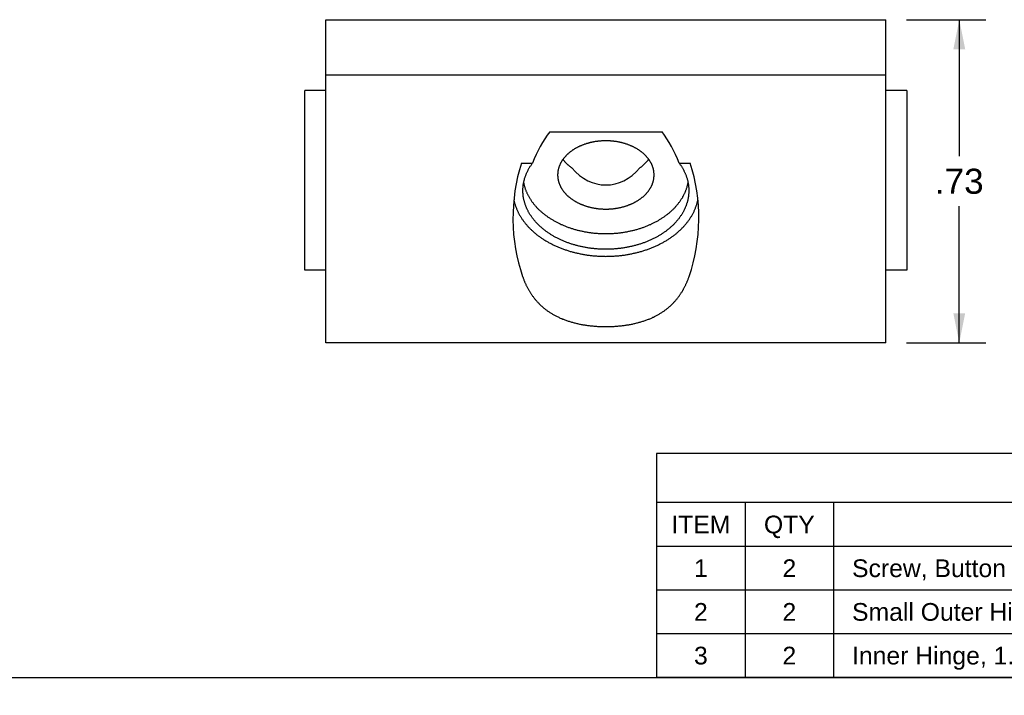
# Model space of a CAD drawing. Header units: inches. Extents: x 0 to 7.33, y -0.04 to 5.67.
# Tile 9 of 12: x 3.16 to 5.39, y -0.04 to 1.49. Entities that reach past the tile are written whole.
import ezdxf

# ---------------------------------------------------------------- set-up
doc = ezdxf.new("R2010")
doc.units = ezdxf.units.IN
doc.header["$LTSCALE"] = 0.403333
doc.header["$MEASUREMENT"] = 0
doc.layers.get('0').update_dxf_attribs({"linetype": 'CONTINUOUS'})
doc.styles.get("Standard").update_dxf_attribs({"font": 'arial.ttf'})
doc.dimstyles.new('DIMSTYLE_1', dxfattribs={"dimtxt": 0.056667, "dimasz": 0.066667, "dimexe": 0.09, "dimexo": 0.07, "dimgap": 0.0425, "dimtad": 0, "dimtih": 1, "dimtoh": 1, "dimzin": 4, "dimdsep": 46, "dimtxsty": 'Standard', "dimblk": '_FILLED', "dimblk1": '_FILLED', "dimblk2": '_FILLED', "dimcen": 0.09, "dimadec": 3, "dimazin": 1, "dimtfac": 1, "dimtdec": 3, "dimtofl": 0, "dimtmove": 0, "dimatfit": 3, "dimldrblk": '_FILLED', "dimfxl": 0, "dimtolj": 1, "dimtzin": 4, "dimarcsym": 0})

# ---------------------------------------------------------------- blocks, each defined once
blk = doc.blocks.new('_FILLED')
at = {"color": 0, "linetype": 'ByBlock'}
blk.add_solid([(0, 0), (-1, 0.2), (-1, -0.2)], dxfattribs=at)
blk = doc.blocks.new('*D5')
at = {"color": 2, "linetype": 'Continuous'}
for p, q in [((5.165, 1.4861), (5.344, 1.4861)), ((5.284, 1.4861), (5.284, 1.1777)), ((5.284, 0.7561), (5.284, 1.0644)), ((5.165, 0.7561), (5.344, 0.7561))]:
    blk.add_line(p, q, dxfattribs=at)
at = {"color": 2, "linetype": 'Continuous', "xscale": 0.0666666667, "yscale": 0.0666666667, "zscale": 0.0666666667}
for p, rotation in [((5.284, 1.4861), 90), ((5.284, 0.7561), 270)]:
    blk.add_blockref('_FILLED', p, dxfattribs=dict(at, rotation=rotation))
at = {"color": 2, "linetype": 'Continuous', "insert": (5.284, 1.1494), "char_height": 0.05667, "width": 0.109963, "attachment_point": 2, "line_spacing_factor": 0.9}
blk.add_mtext('.73', dxfattribs=at)

msp = doc.modelspace()

# ---------------------------------------------------------------- linework, layer by layer
at = {"color": 7, "linetype": 'Continuous'}
for p, q in [((3.8523, 0.7561), (3.8523, 1.4861)), ((3.8523, 1.4861), (5.1183, 1.4861)), ((5.1183, 0.7561), (5.1183, 1.4861)), ((5.1183, 1.3611), (3.8523, 1.3611)), ((3.8053, 0.9199), (3.8053, 1.3263)), ((3.8523, 1.3263), (3.8053, 1.3263)), ((5.1653, 1.3263), (5.1183, 1.3263)), ((5.1653, 1.3263), (5.1653, 0.9199)), ((4.3584, 1.2329), (4.6122, 1.2329)), ((4.2946, 1.1622), (4.3198, 1.1622)), ((4.6509, 1.1622), (4.676, 1.1622)), ((3.8523, 0.9199), (3.8053, 0.9199)), ((5.1653, 0.9199), (5.1183, 0.9199)), ((5.1183, 0.7561), (3.8523, 0.7561)), ((0, 0), (7.3333, 0))]:
    msp.add_line(p, q, dxfattribs=at)
at = {"color": 2, "linetype": 'Continuous'}
for p, q in [((7.3333, 0.5056), (4.6, 0.5056)), ((4.6, 0.5056), (4.6, 0)), ((7.3333, 0.395), (4.6, 0.395)), ((4.8, 0.395), (4.8, 0)), ((5, 0.395), (5, 0)), ((7.3333, 0.296), (4.6, 0.296)), ((7.3333, 0.1973), (4.6, 0.1973)), ((7.3333, 0.0987), (4.6, 0.0987)), ((7.3333, 0), (4.6, 0))]:
    msp.add_line(p, q, dxfattribs=at)
at = {"color": 7, "linetype": 'Continuous'}
for points in [[(4.5943, 1.1353), (4.5943, 1.1362), (4.5943, 1.1371), (4.5942, 1.138), (4.5942, 1.1389), (4.5941, 1.1398), (4.594, 1.1407), (4.5939, 1.1416), (4.5938, 1.1425), (4.5937, 1.1434), (4.5936, 1.1443), (4.5934, 1.1452), (4.5932, 1.1461), (4.593, 1.147), (4.5928, 1.1479), (4.5926, 1.1488), (4.5924, 1.1497), (4.5922, 1.1506), (4.5919, 1.1514), (4.5916, 1.1523), (4.5913, 1.1532), (4.591, 1.1541), (4.5907, 1.1549), (4.5904, 1.1558), (4.59, 1.1567), (4.5897, 1.1576), (4.5893, 1.1584), (4.5889, 1.1593), (4.5885, 1.1601), (4.5881, 1.161), (4.5876, 1.1618), (4.5872, 1.1627), (4.5867, 1.1635), (4.5863, 1.1644), (4.5858, 1.1652), (4.5853, 1.166), (4.5847, 1.1669), (4.5842, 1.1677), (4.5837, 1.1685), (4.5831, 1.1693), (4.5825, 1.1701), (4.582, 1.1709), (4.5814, 1.1717), (4.5808, 1.1725), (4.5801, 1.1733), (4.5795, 1.1741), (4.5788, 1.1749), (4.5782, 1.1756), (4.5775, 1.1764), (4.5768, 1.1772), (4.5761, 1.1779), (4.5754, 1.1787), (4.5747, 1.1794), (4.5739, 1.1802), (4.5732, 1.1809), (4.5724, 1.1816), (4.5717, 1.1823), (4.5709, 1.183), (4.5701, 1.1837), (4.5693, 1.1844), (4.5684, 1.1851), (4.5676, 1.1858), (4.5668, 1.1865), (4.5659, 1.1872), (4.565, 1.1878), (4.5642, 1.1885), (4.5633, 1.1891), (4.5624, 1.1898), (4.5615, 1.1904), (4.5606, 1.1911), (4.5596, 1.1917), (4.5587, 1.1923), (4.5577, 1.1929), (4.5568, 1.1935), (4.5558, 1.1941), (4.5548, 1.1947), (4.5538, 1.1952), (4.5528, 1.1958), (4.5518, 1.1963), (4.5508, 1.1969), (4.5498, 1.1974), (4.5488, 1.198), (4.5477, 1.1985), (4.5467, 1.199), (4.5456, 1.1995), (4.5445, 1.2), (4.5435, 1.2005), (4.5424, 1.201), (4.5413, 1.2014), (4.5402, 1.2019), (4.5391, 1.2023), (4.538, 1.2028), (4.5368, 1.2032), (4.5357, 1.2036), (4.5346, 1.204), (4.5334, 1.2045), (4.5323, 1.2048), (4.5311, 1.2052), (4.53, 1.2056), (4.5288, 1.206), (4.5276, 1.2063), (4.5264, 1.2067), (4.5252, 1.207), (4.5241, 1.2073), (4.5229, 1.2076), (4.5217, 1.208), (4.5204, 1.2083), (4.5192, 1.2085), (4.518, 1.2088), (4.5168, 1.2091), (4.5156, 1.2093), (4.5143, 1.2096), (4.5131, 1.2098), (4.5119, 1.21), (4.5106, 1.2103), (4.5094, 1.2105), (4.5081, 1.2107), (4.5069, 1.2108), (4.5056, 1.211), (4.5044, 1.2112), (4.5031, 1.2113), (4.5019, 1.2115), (4.5006, 1.2116), (4.4993, 1.2117), (4.4981, 1.2118), (4.4968, 1.2119), (4.4955, 1.212), (4.4942, 1.2121), (4.493, 1.2122), (4.4917, 1.2122), (4.4904, 1.2123), (4.4891, 1.2123), (4.4879, 1.2123), (4.4866, 1.2124), (4.4853, 1.2124), (4.484, 1.2124), (4.4828, 1.2123), (4.4815, 1.2123), (4.4802, 1.2123), (4.4789, 1.2122), (4.4776, 1.2122), (4.4764, 1.2121), (4.4751, 1.212), (4.4738, 1.2119), (4.4726, 1.2118), (4.4713, 1.2117), (4.47, 1.2116), (4.4688, 1.2115), (4.4675, 1.2113), (4.4662, 1.2112), (4.465, 1.211), (4.4637, 1.2108), (4.4625, 1.2107), (4.4612, 1.2105), (4.46, 1.2103), (4.4587, 1.21), (4.4575, 1.2098), (4.4563, 1.2096), (4.455, 1.2093), (4.4538, 1.2091), (4.4526, 1.2088), (4.4514, 1.2085), (4.4502, 1.2083), (4.449, 1.208), (4.4478, 1.2076), (4.4466, 1.2073), (4.4454, 1.207), (4.4442, 1.2067), (4.443, 1.2063), (4.4418, 1.206), (4.4407, 1.2056), (4.4395, 1.2052), (4.4383, 1.2048), (4.4372, 1.2045), (4.4361, 1.204), (4.4349, 1.2036), (4.4338, 1.2032), (4.4327, 1.2028), (4.4315, 1.2023), (4.4304, 1.2019), (4.4293, 1.2014), (4.4282, 1.201), (4.4272, 1.2005), (4.4261, 1.2), (4.425, 1.1995), (4.424, 1.199), (4.4229, 1.1985), (4.4219, 1.198), (4.4208, 1.1974), (4.4198, 1.1969), (4.4188, 1.1963), (4.4178, 1.1958), (4.4168, 1.1952), (4.4158, 1.1947), (4.4148, 1.1941), (4.4138, 1.1935), (4.4129, 1.1929), (4.4119, 1.1923), (4.411, 1.1917), (4.4101, 1.1911)], [(4.4101, 1.1911), (4.4091, 1.1904), (4.4082, 1.1898), (4.4073, 1.1891), (4.4064, 1.1885), (4.4056, 1.1878), (4.4047, 1.1872), (4.4039, 1.1865), (4.403, 1.1858), (4.4022, 1.1851), (4.4014, 1.1844), (4.4005, 1.1837), (4.3997, 1.183), (4.399, 1.1823), (4.3982, 1.1816), (4.3974, 1.1809), (4.3967, 1.1802), (4.3959, 1.1794), (4.3952, 1.1787), (4.3945, 1.1779), (4.3938, 1.1772), (4.3931, 1.1764), (4.3924, 1.1756), (4.3918, 1.1749), (4.3911, 1.1741), (4.3905, 1.1733), (4.3899, 1.1725), (4.3893, 1.1717), (4.3887, 1.1709), (4.3881, 1.1701), (4.3875, 1.1693), (4.3869, 1.1685), (4.3864, 1.1677), (4.3859, 1.1669), (4.3854, 1.166), (4.3849, 1.1652), (4.3844, 1.1644), (4.3839, 1.1635), (4.3834, 1.1627), (4.383, 1.1618), (4.3825, 1.161), (4.3821, 1.1601), (4.3817, 1.1593), (4.3813, 1.1584), (4.381, 1.1576), (4.3806, 1.1567), (4.3802, 1.1558), (4.3799, 1.1549), (4.3796, 1.1541), (4.3793, 1.1532), (4.379, 1.1523), (4.3787, 1.1514), (4.3785, 1.1505), (4.3782, 1.1497), (4.378, 1.1488), (4.3778, 1.1479), (4.3776, 1.147), (4.3774, 1.1461), (4.3772, 1.1452), (4.3771, 1.1443), (4.3769, 1.1434), (4.3768, 1.1425), (4.3767, 1.1416), (4.3766, 1.1407), (4.3765, 1.1398), (4.3764, 1.1389), (4.3764, 1.138), (4.3763, 1.1371), (4.3763, 1.1362), (4.3763, 1.1353)], [(4.2978, 1.0999), (4.2978, 1.1013), (4.2978, 1.1027), (4.2979, 1.104), (4.298, 1.1054), (4.2981, 1.1068), (4.2982, 1.1082), (4.2983, 1.1096), (4.2985, 1.1109), (4.2986, 1.1123), (4.2988, 1.1137), (4.299, 1.115), (4.2993, 1.1164), (4.2995, 1.1178), (4.2998, 1.1191), (4.3001, 1.1205), (4.3004, 1.1219), (4.3007, 1.1232), (4.3011, 1.1246), (4.3015, 1.1259), (4.3018, 1.1273), (4.3023, 1.1286), (4.3027, 1.13), (4.3031, 1.1313), (4.3036, 1.1327), (4.3041, 1.134), (4.3046, 1.1353), (4.3051, 1.1367), (4.3057, 1.138), (4.3063, 1.1393), (4.3069, 1.1406), (4.3075, 1.1419), (4.3081, 1.1432), (4.3087, 1.1445), (4.3094, 1.1458), (4.3101, 1.1471), (4.3108, 1.1484), (4.3115, 1.1497), (4.3123, 1.151), (4.313, 1.1522), (4.3138, 1.1535), (4.3146, 1.1548), (4.3154, 1.156), (4.3162, 1.1573), (4.3171, 1.1585), (4.318, 1.1597), (4.3188, 1.161), (4.3198, 1.1622)], [(4.3885, 1.1706), (4.3885, 1.1706), (4.3891, 1.1698), (4.3897, 1.169), (4.3903, 1.1682), (4.3909, 1.1674), (4.3916, 1.1667), (4.3922, 1.1659), (4.3929, 1.1651), (4.3936, 1.1644), (4.3943, 1.1636), (4.395, 1.1629), (4.3957, 1.1621), (4.3964, 1.1614), (4.3971, 1.1607), (4.3979, 1.16), (4.3987, 1.1592), (4.3994, 1.1585), (4.4002, 1.1578), (4.401, 1.1571), (4.4018, 1.1564), (4.4027, 1.1558), (4.4035, 1.1551), (4.4043, 1.1544), (4.4052, 1.1537), (4.4061, 1.1531), (4.4069, 1.1524), (4.4078, 1.1518), (4.4087, 1.1512)], [(4.5619, 1.1512), (4.5628, 1.1518), (4.5637, 1.1525), (4.5646, 1.1531), (4.5655, 1.1538), (4.5664, 1.1545), (4.5672, 1.1552), (4.5681, 1.1558), (4.5689, 1.1565), (4.5697, 1.1572), (4.5705, 1.158), (4.5713, 1.1587), (4.5721, 1.1594), (4.5729, 1.1601), (4.5737, 1.1609), (4.5744, 1.1616), (4.5751, 1.1624), (4.5759, 1.1631), (4.5766, 1.1639), (4.5773, 1.1646), (4.578, 1.1654), (4.5786, 1.1662), (4.5793, 1.167), (4.5799, 1.1678), (4.5806, 1.1686), (4.5812, 1.1694), (4.5818, 1.1702), (4.5822, 1.1706)], [(4.6509, 1.1622), (4.6518, 1.161), (4.6527, 1.1597), (4.6535, 1.1585), (4.6544, 1.1573), (4.6552, 1.156), (4.656, 1.1548), (4.6568, 1.1535), (4.6576, 1.1522), (4.6584, 1.151), (4.6591, 1.1497), (4.6598, 1.1484), (4.6605, 1.1471), (4.6612, 1.1458), (4.6619, 1.1445), (4.6625, 1.1432), (4.6632, 1.1419), (4.6638, 1.1406), (4.6644, 1.1393), (4.6649, 1.138), (4.6655, 1.1367), (4.666, 1.1353), (4.6665, 1.134), (4.667, 1.1327), (4.6675, 1.1313), (4.6679, 1.13), (4.6684, 1.1286), (4.6688, 1.1273), (4.6692, 1.1259), (4.6695, 1.1246), (4.6699, 1.1232), (4.6702, 1.1219), (4.6705, 1.1205), (4.6708, 1.1191), (4.6711, 1.1178), (4.6714, 1.1164), (4.6716, 1.115), (4.6718, 1.1137), (4.672, 1.1123), (4.6722, 1.1109), (4.6723, 1.1096), (4.6724, 1.1082), (4.6726, 1.1068), (4.6726, 1.1054), (4.6727, 1.104), (4.6728, 1.1027), (4.6728, 1.1013), (4.6728, 1.0999)], [(4.3763, 1.1353), (4.3763, 1.1344), (4.3763, 1.1335), (4.3764, 1.1326), (4.3764, 1.1317), (4.3765, 1.1308), (4.3766, 1.1299), (4.3767, 1.129), (4.3768, 1.1281), (4.3769, 1.1272), (4.3771, 1.1263), (4.3772, 1.1254), (4.3774, 1.1245), (4.3776, 1.1236), (4.3778, 1.1227), (4.378, 1.1218), (4.3782, 1.1209), (4.3785, 1.12), (4.3787, 1.1191), (4.379, 1.1183), (4.3793, 1.1174), (4.3796, 1.1165), (4.3799, 1.1156), (4.3802, 1.1148), (4.3806, 1.1139), (4.381, 1.113), (4.3813, 1.1122), (4.3817, 1.1113), (4.3821, 1.1104), (4.3825, 1.1096), (4.383, 1.1087), (4.3834, 1.1079), (4.3839, 1.1071), (4.3844, 1.1062), (4.3849, 1.1054), (4.3854, 1.1045), (4.3859, 1.1037), (4.3864, 1.1029), (4.3869, 1.1021), (4.3875, 1.1013), (4.3881, 1.1005), (4.3887, 1.0997), (4.3893, 1.0989), (4.3899, 1.0981), (4.3905, 1.0973), (4.3911, 1.0965), (4.3918, 1.0957), (4.3924, 1.0949), (4.3931, 1.0942), (4.3938, 1.0934), (4.3945, 1.0927), (4.3952, 1.0919), (4.3959, 1.0912), (4.3967, 1.0904), (4.3974, 1.0897), (4.3982, 1.089), (4.399, 1.0883), (4.3997, 1.0875), (4.4005, 1.0868), (4.4014, 1.0861), (4.4022, 1.0854), (4.403, 1.0848), (4.4039, 1.0841), (4.4047, 1.0834), (4.4056, 1.0827), (4.4064, 1.0821), (4.4073, 1.0814), (4.4082, 1.0808), (4.4091, 1.0802), (4.4101, 1.0795), (4.411, 1.0789), (4.4119, 1.0783), (4.4129, 1.0777), (4.4138, 1.0771), (4.4148, 1.0765), (4.4158, 1.0759), (4.4168, 1.0754), (4.4178, 1.0748), (4.4188, 1.0742), (4.4198, 1.0737), (4.4208, 1.0732), (4.4219, 1.0726), (4.4229, 1.0721), (4.424, 1.0716), (4.425, 1.0711), (4.4261, 1.0706), (4.4272, 1.0701), (4.4282, 1.0696), (4.4293, 1.0692), (4.4304, 1.0687), (4.4315, 1.0682), (4.4327, 1.0678), (4.4338, 1.0674), (4.4349, 1.0669), (4.4361, 1.0665), (4.4372, 1.0661), (4.4383, 1.0657), (4.4395, 1.0654), (4.4407, 1.065), (4.4418, 1.0646), (4.443, 1.0643), (4.4442, 1.0639), (4.4454, 1.0636), (4.4466, 1.0633), (4.4478, 1.0629), (4.449, 1.0626), (4.4502, 1.0623), (4.4514, 1.062), (4.4526, 1.0618), (4.4538, 1.0615), (4.455, 1.0612), (4.4563, 1.061), (4.4575, 1.0608), (4.4587, 1.0605), (4.46, 1.0603), (4.4612, 1.0601), (4.4625, 1.0599), (4.4637, 1.0597), (4.465, 1.0596), (4.4662, 1.0594), (4.4675, 1.0593), (4.4688, 1.0591), (4.47, 1.059), (4.4713, 1.0589), (4.4726, 1.0587), (4.4738, 1.0586), (4.4751, 1.0586), (4.4764, 1.0585), (4.4776, 1.0584), (4.4789, 1.0583), (4.4802, 1.0583), (4.4815, 1.0583), (4.4828, 1.0582), (4.484, 1.0582), (4.4853, 1.0582), (4.4866, 1.0582), (4.4879, 1.0582), (4.4891, 1.0583), (4.4904, 1.0583), (4.4917, 1.0583), (4.493, 1.0584), (4.4942, 1.0585), (4.4955, 1.0586), (4.4968, 1.0586), (4.4981, 1.0587), (4.4993, 1.0589), (4.5006, 1.059), (4.5019, 1.0591), (4.5031, 1.0593), (4.5044, 1.0594), (4.5056, 1.0596), (4.5069, 1.0597), (4.5081, 1.0599), (4.5094, 1.0601), (4.5106, 1.0603), (4.5119, 1.0605), (4.5131, 1.0608), (4.5143, 1.061), (4.5156, 1.0612), (4.5168, 1.0615), (4.518, 1.0618), (4.5192, 1.062), (4.5204, 1.0623), (4.5217, 1.0626), (4.5229, 1.0629), (4.5241, 1.0633), (4.5252, 1.0636), (4.5264, 1.0639), (4.5276, 1.0643), (4.5288, 1.0646), (4.53, 1.065), (4.5311, 1.0654), (4.5323, 1.0657), (4.5334, 1.0661), (4.5346, 1.0665), (4.5357, 1.0669), (4.5368, 1.0674), (4.538, 1.0678), (4.5391, 1.0682), (4.5402, 1.0687), (4.5413, 1.0692), (4.5424, 1.0696), (4.5435, 1.0701), (4.5445, 1.0706), (4.5456, 1.0711), (4.5467, 1.0716), (4.5477, 1.0721), (4.5488, 1.0726), (4.5498, 1.0732), (4.5508, 1.0737), (4.5518, 1.0742), (4.5528, 1.0748), (4.5538, 1.0754), (4.5548, 1.0759), (4.5558, 1.0765), (4.5568, 1.0771), (4.5577, 1.0777), (4.5587, 1.0783), (4.5596, 1.0789), (4.5606, 1.0795)], [(4.5606, 1.0795), (4.5615, 1.0802), (4.5624, 1.0808), (4.5633, 1.0814), (4.5642, 1.0821), (4.565, 1.0827), (4.5659, 1.0834), (4.5668, 1.0841), (4.5676, 1.0848), (4.5684, 1.0854), (4.5693, 1.0861), (4.5701, 1.0868), (4.5709, 1.0875), (4.5717, 1.0883), (4.5724, 1.089), (4.5732, 1.0897), (4.5739, 1.0904), (4.5747, 1.0912), (4.5754, 1.0919), (4.5761, 1.0927), (4.5768, 1.0934), (4.5775, 1.0942), (4.5782, 1.0949), (4.5788, 1.0957), (4.5795, 1.0965), (4.5801, 1.0973), (4.5808, 1.0981), (4.5814, 1.0989), (4.582, 1.0997), (4.5825, 1.1005), (4.5831, 1.1013), (4.5837, 1.1021), (4.5842, 1.1029), (4.5847, 1.1037), (4.5853, 1.1045), (4.5858, 1.1054), (4.5863, 1.1062), (4.5867, 1.1071), (4.5872, 1.1079), (4.5876, 1.1087), (4.5881, 1.1096), (4.5885, 1.1104), (4.5889, 1.1113), (4.5893, 1.1122), (4.5897, 1.113), (4.59, 1.1139), (4.5904, 1.1148), (4.5907, 1.1156), (4.591, 1.1165), (4.5913, 1.1174), (4.5916, 1.1183), (4.5919, 1.1192), (4.5922, 1.12), (4.5924, 1.1209), (4.5926, 1.1218), (4.5928, 1.1227), (4.593, 1.1236), (4.5932, 1.1245), (4.5934, 1.1254), (4.5936, 1.1263), (4.5937, 1.1272), (4.5938, 1.1281), (4.5939, 1.129), (4.594, 1.1299), (4.5941, 1.1308), (4.5942, 1.1317), (4.5942, 1.1326), (4.5943, 1.1335), (4.5943, 1.1344), (4.5943, 1.1353)], [(4.2995, 1.1176), (4.2996, 1.117), (4.2999, 1.1157), (4.3002, 1.1143), (4.3005, 1.113), (4.3008, 1.1116), (4.3012, 1.1102), (4.3016, 1.1089), (4.302, 1.1075), (4.3024, 1.1062), (4.3028, 1.1049), (4.3033, 1.1035), (4.3037, 1.1022), (4.3042, 1.1009), (4.3048, 1.0995), (4.3053, 1.0982), (4.3058, 1.0969), (4.3064, 1.0956), (4.307, 1.0943), (4.3076, 1.093), (4.3083, 1.0917), (4.3089, 1.0904), (4.3096, 1.0891), (4.3103, 1.0878), (4.311, 1.0865), (4.3117, 1.0852), (4.3124, 1.0839), (4.3132, 1.0827), (4.314, 1.0814), (4.3148, 1.0802), (4.3156, 1.0789), (4.3164, 1.0777), (4.3173, 1.0764), (4.3182, 1.0752), (4.3191, 1.074), (4.32, 1.0728), (4.3209, 1.0716), (4.3218, 1.0703), (4.3228, 1.0692), (4.3238, 1.068), (4.3248, 1.0668), (4.3258, 1.0656), (4.3268, 1.0644), (4.3279, 1.0633), (4.3289, 1.0621), (4.33, 1.061), (4.3311, 1.0598), (4.3322, 1.0587), (4.3334, 1.0576), (4.3345, 1.0565), (4.3357, 1.0554), (4.3369, 1.0543), (4.3381, 1.0532), (4.3393, 1.0521), (4.3405, 1.0511), (4.3418, 1.05), (4.343, 1.049), (4.3443, 1.0479), (4.3456, 1.0469), (4.3469, 1.0459), (4.3482, 1.0449), (4.3495, 1.0439), (4.3509, 1.0429), (4.3523, 1.0419), (4.3536, 1.0409), (4.355, 1.0399), (4.3564, 1.039), (4.3578, 1.0381), (4.3593, 1.0371), (4.3607, 1.0362), (4.3622, 1.0353), (4.3637, 1.0344), (4.3652, 1.0335), (4.3667, 1.0326), (4.3682, 1.0318), (4.3697, 1.0309), (4.3712, 1.0301), (4.3728, 1.0292), (4.3743, 1.0284), (4.3759, 1.0276), (4.3775, 1.0268), (4.3791, 1.026), (4.3807, 1.0253), (4.3823, 1.0245), (4.384, 1.0237), (4.3856, 1.023), (4.3873, 1.0223), (4.3889, 1.0216), (4.3906, 1.0209), (4.3923, 1.0202), (4.394, 1.0195), (4.3957, 1.0188), (4.3974, 1.0182), (4.3991, 1.0175), (4.4009, 1.0169), (4.4026, 1.0163), (4.4044, 1.0157), (4.4061, 1.0151), (4.4079, 1.0145), (4.4097, 1.014), (4.4115, 1.0134), (4.4132, 1.0129), (4.415, 1.0124), (4.4169, 1.0119), (4.4187, 1.0114), (4.4205, 1.0109), (4.4223, 1.0104), (4.4242, 1.01), (4.426, 1.0095), (4.4279, 1.0091), (4.4297, 1.0087), (4.4316, 1.0083), (4.4334, 1.0079), (4.4353, 1.0075), (4.4372, 1.0071), (4.4391, 1.0068), (4.441, 1.0065), (4.4429, 1.0062), (4.4448, 1.0058), (4.4467, 1.0056), (4.4486, 1.0053), (4.4505, 1.005), (4.4524, 1.0048), (4.4543, 1.0045), (4.4562, 1.0043), (4.4582, 1.0041), (4.4601, 1.0039), (4.462, 1.0037), (4.4639, 1.0036), (4.4659, 1.0034), (4.4678, 1.0033), (4.4698, 1.0032), (4.4717, 1.0031), (4.4736, 1.003), (4.4756, 1.0029), (4.4775, 1.0028), (4.4795, 1.0028), (4.4814, 1.0027), (4.4834, 1.0027), (4.4853, 1.0027), (4.4873, 1.0027), (4.4892, 1.0027), (4.4911, 1.0028), (4.4931, 1.0028), (4.495, 1.0029), (4.497, 1.003), (4.4989, 1.0031), (4.5009, 1.0032), (4.5028, 1.0033), (4.5047, 1.0034), (4.5067, 1.0036), (4.5086, 1.0037), (4.5105, 1.0039), (4.5125, 1.0041), (4.5144, 1.0043), (4.5163, 1.0045), (4.5182, 1.0048), (4.5201, 1.005), (4.5221, 1.0053), (4.524, 1.0056), (4.5259, 1.0058), (4.5278, 1.0062), (4.5297, 1.0065), (4.5315, 1.0068), (4.5334, 1.0071), (4.5353, 1.0075), (4.5372, 1.0079), (4.539, 1.0083), (4.5409, 1.0087), (4.5428, 1.0091), (4.5446, 1.0095), (4.5465, 1.01), (4.5483, 1.0104), (4.5501, 1.0109), (4.5519, 1.0114), (4.5538, 1.0119), (4.5556, 1.0124), (4.5574, 1.0129), (4.5592, 1.0134), (4.561, 1.014), (4.5627, 1.0145), (4.5645, 1.0151), (4.5663, 1.0157), (4.568, 1.0163), (4.5698, 1.0169), (4.5715, 1.0175), (4.5732, 1.0182), (4.5749, 1.0188), (4.5766, 1.0195), (4.5783, 1.0202), (4.58, 1.0209), (4.5817, 1.0216), (4.5833, 1.0223), (4.585, 1.023), (4.5866, 1.0237), (4.5883, 1.0245), (4.5899, 1.0253), (4.5915, 1.026), (4.5931, 1.0268), (4.5947, 1.0276)], [(4.5947, 1.0276), (4.5963, 1.0284), (4.5978, 1.0292), (4.5994, 1.0301), (4.6009, 1.0309), (4.6024, 1.0318), (4.604, 1.0326), (4.6055, 1.0335), (4.6069, 1.0344), (4.6084, 1.0353), (4.6099, 1.0362), (4.6113, 1.0371), (4.6128, 1.0381), (4.6142, 1.039), (4.6156, 1.0399), (4.617, 1.0409), (4.6184, 1.0419), (4.6197, 1.0429), (4.6211, 1.0439), (4.6224, 1.0449), (4.6237, 1.0459), (4.625, 1.0469), (4.6263, 1.0479), (4.6276, 1.049), (4.6289, 1.05), (4.6301, 1.0511), (4.6313, 1.0521), (4.6326, 1.0532), (4.6338, 1.0543), (4.6349, 1.0554), (4.6361, 1.0565), (4.6372, 1.0576), (4.6384, 1.0587), (4.6395, 1.0598), (4.6406, 1.061), (4.6417, 1.0621), (4.6427, 1.0633), (4.6438, 1.0644), (4.6448, 1.0656), (4.6458, 1.0668), (4.6468, 1.068), (4.6478, 1.0692), (4.6488, 1.0703), (4.6497, 1.0716), (4.6506, 1.0728), (4.6516, 1.074), (4.6524, 1.0752), (4.6533, 1.0764), (4.6542, 1.0777), (4.655, 1.0789), (4.6558, 1.0802), (4.6566, 1.0814), (4.6574, 1.0827), (4.6582, 1.0839), (4.6589, 1.0852), (4.6596, 1.0865), (4.6604, 1.0878), (4.661, 1.0891), (4.6617, 1.0904), (4.6624, 1.0917), (4.663, 1.093), (4.6636, 1.0943), (4.6642, 1.0956), (4.6648, 1.0969), (4.6653, 1.0982), (4.6659, 1.0995), (4.6664, 1.1009), (4.6669, 1.1022), (4.6673, 1.1035), (4.6678, 1.1049), (4.6682, 1.1062), (4.6687, 1.1075), (4.6691, 1.1089), (4.6694, 1.1102), (4.6698, 1.1116), (4.6701, 1.113), (4.6704, 1.1143), (4.6707, 1.1157), (4.671, 1.117), (4.6711, 1.1176)], [(4.3955, 0.9835), (4.3938, 0.9842), (4.3921, 0.9849), (4.3904, 0.9856), (4.3888, 0.9863), (4.3871, 0.987), (4.3854, 0.9877), (4.3838, 0.9885), (4.3822, 0.9892), (4.3805, 0.99), (4.3789, 0.9908), (4.3773, 0.9915), (4.3757, 0.9923), (4.3742, 0.9932), (4.3726, 0.994), (4.371, 0.9948), (4.3695, 0.9957), (4.368, 0.9965), (4.3665, 0.9974), (4.365, 0.9983), (4.3635, 0.9992), (4.362, 1.0001), (4.3605, 1.001), (4.3591, 1.0019), (4.3577, 1.0028), (4.3562, 1.0038), (4.3548, 1.0047), (4.3534, 1.0057), (4.3521, 1.0067), (4.3507, 1.0077), (4.3493, 1.0086), (4.348, 1.0097), (4.3467, 1.0107), (4.3454, 1.0117), (4.3441, 1.0127), (4.3428, 1.0138), (4.3415, 1.0148), (4.3403, 1.0159), (4.3391, 1.017), (4.3379, 1.018), (4.3367, 1.0191), (4.3355, 1.0202), (4.3343, 1.0213), (4.3332, 1.0224), (4.332, 1.0236), (4.3309, 1.0247), (4.3298, 1.0258), (4.3287, 1.027), (4.3277, 1.0281), (4.3266, 1.0293), (4.3256, 1.0305), (4.3246, 1.0317), (4.3236, 1.0328), (4.3226, 1.034), (4.3217, 1.0352), (4.3207, 1.0364), (4.3198, 1.0376), (4.3189, 1.0389), (4.318, 1.0401), (4.3171, 1.0413), (4.3163, 1.0426), (4.3154, 1.0438), (4.3146, 1.0451), (4.3138, 1.0463), (4.313, 1.0476), (4.3123, 1.0489), (4.3115, 1.0501), (4.3108, 1.0514), (4.3101, 1.0527), (4.3094, 1.054), (4.3088, 1.0553), (4.3081, 1.0566), (4.3075, 1.0579), (4.3069, 1.0592), (4.3063, 1.0605), (4.3057, 1.0618), (4.3052, 1.0632), (4.3046, 1.0645), (4.3041, 1.0658), (4.3036, 1.0672), (4.3032, 1.0685), (4.3027, 1.0698), (4.3023, 1.0712), (4.3019, 1.0725), (4.3015, 1.0739), (4.3011, 1.0752), (4.3007, 1.0766), (4.3004, 1.0779), (4.3001, 1.0793), (4.2998, 1.0807), (4.2995, 1.082), (4.2993, 1.0834), (4.299, 1.0848), (4.2988, 1.0861), (4.2986, 1.0875), (4.2985, 1.0889), (4.2983, 1.0903), (4.2982, 1.0916), (4.2981, 1.093), (4.298, 1.0944), (4.2979, 1.0958), (4.2979, 1.0972), (4.2978, 1.0985), (4.2978, 1.0999)], [(4.6728, 1.0999), (4.6728, 1.0985), (4.6728, 1.0972), (4.6727, 1.0958), (4.6726, 1.0944), (4.6726, 1.093), (4.6724, 1.0916), (4.6723, 1.0903), (4.6722, 1.0889), (4.672, 1.0875), (4.6718, 1.0861), (4.6716, 1.0848), (4.6713, 1.0834), (4.6711, 1.082), (4.6708, 1.0807), (4.6705, 1.0793), (4.6702, 1.0779), (4.6699, 1.0766), (4.6695, 1.0752), (4.6692, 1.0739), (4.6688, 1.0725), (4.6683, 1.0712), (4.6679, 1.0698), (4.6675, 1.0685), (4.667, 1.0672), (4.6665, 1.0658), (4.666, 1.0645), (4.6655, 1.0632), (4.6649, 1.0618), (4.6643, 1.0605), (4.6637, 1.0592), (4.6631, 1.0579), (4.6625, 1.0566), (4.6619, 1.0553), (4.6612, 1.054), (4.6605, 1.0527), (4.6598, 1.0514), (4.6591, 1.0501), (4.6583, 1.0489), (4.6576, 1.0476), (4.6568, 1.0463), (4.656, 1.0451), (4.6552, 1.0438), (4.6543, 1.0426), (4.6535, 1.0413), (4.6526, 1.0401), (4.6517, 1.0389), (4.6508, 1.0376), (4.6499, 1.0364), (4.649, 1.0352), (4.648, 1.034), (4.647, 1.0328), (4.646, 1.0317), (4.645, 1.0305), (4.644, 1.0293), (4.6429, 1.0281), (4.6419, 1.027), (4.6408, 1.0258), (4.6397, 1.0247), (4.6386, 1.0236), (4.6374, 1.0224), (4.6363, 1.0213), (4.6351, 1.0202), (4.634, 1.0191), (4.6328, 1.018), (4.6315, 1.017), (4.6303, 1.0159), (4.6291, 1.0148), (4.6278, 1.0138), (4.6265, 1.0127), (4.6252, 1.0117), (4.6239, 1.0107), (4.6226, 1.0097), (4.6213, 1.0086), (4.6199, 1.0077), (4.6186, 1.0067), (4.6172, 1.0057), (4.6158, 1.0047), (4.6144, 1.0038), (4.613, 1.0028), (4.6115, 1.0019), (4.6101, 1.001), (4.6086, 1.0001), (4.6071, 0.9992), (4.6057, 0.9983), (4.6042, 0.9974), (4.6026, 0.9965), (4.6011, 0.9957), (4.5996, 0.9948), (4.598, 0.994), (4.5965, 0.9932), (4.5949, 0.9923), (4.5933, 0.9915), (4.5917, 0.9908), (4.5901, 0.99), (4.5885, 0.9892), (4.5868, 0.9885), (4.5852, 0.9877), (4.5835, 0.987), (4.5818, 0.9863), (4.5802, 0.9856), (4.5785, 0.9849), (4.5768, 0.9842), (4.5751, 0.9835), (4.5734, 0.9829), (4.5716, 0.9822), (4.5699, 0.9816), (4.5682, 0.981), (4.5664, 0.9804), (4.5646, 0.9798), (4.5629, 0.9792), (4.5611, 0.9787), (4.5593, 0.9781), (4.5575, 0.9776), (4.5557, 0.9771), (4.5539, 0.9765), (4.5521, 0.976), (4.5502, 0.9756), (4.5484, 0.9751), (4.5466, 0.9746), (4.5447, 0.9742), (4.5429, 0.9738), (4.541, 0.9733), (4.5391, 0.9729), (4.5373, 0.9725), (4.5354, 0.9722), (4.5335, 0.9718), (4.5316, 0.9715), (4.5297, 0.9711), (4.5278, 0.9708), (4.5259, 0.9705), (4.524, 0.9702), (4.5221, 0.9699), (4.5202, 0.9697), (4.5183, 0.9694), (4.5164, 0.9692), (4.5144, 0.969), (4.5125, 0.9688), (4.5106, 0.9686), (4.5087, 0.9684), (4.5067, 0.9682), (4.5048, 0.9681), (4.5028, 0.9679), (4.5009, 0.9678), (4.4989, 0.9677), (4.497, 0.9676), (4.4951, 0.9675), (4.4931, 0.9675), (4.4912, 0.9674), (4.4892, 0.9674), (4.4873, 0.9674), (4.4853, 0.9674), (4.4834, 0.9674), (4.4814, 0.9674), (4.4795, 0.9674), (4.4775, 0.9675), (4.4756, 0.9675), (4.4736, 0.9676), (4.4717, 0.9677), (4.4697, 0.9678), (4.4678, 0.9679), (4.4658, 0.9681), (4.4639, 0.9682), (4.462, 0.9684), (4.46, 0.9686), (4.4581, 0.9688), (4.4562, 0.969), (4.4542, 0.9692), (4.4523, 0.9694), (4.4504, 0.9697), (4.4485, 0.9699), (4.4466, 0.9702), (4.4447, 0.9705), (4.4428, 0.9708), (4.4409, 0.9711), (4.439, 0.9715), (4.4371, 0.9718), (4.4352, 0.9722), (4.4333, 0.9725), (4.4315, 0.9729), (4.4296, 0.9733), (4.4277, 0.9738), (4.4259, 0.9742), (4.424, 0.9746), (4.4222, 0.9751), (4.4204, 0.9756), (4.4185, 0.976), (4.4167, 0.9765), (4.4149, 0.9771), (4.4131, 0.9776), (4.4113, 0.9781), (4.4095, 0.9787), (4.4078, 0.9792), (4.406, 0.9798), (4.4042, 0.9804), (4.4025, 0.981), (4.4007, 0.9816), (4.399, 0.9822), (4.3973, 0.9829), (4.3955, 0.9835)], [(4.2774, 1.0792), (4.2774, 1.079), (4.2777, 1.0775), (4.278, 1.0761), (4.2784, 1.0746), (4.2788, 1.0731), (4.2792, 1.0717), (4.2796, 1.0702), (4.28, 1.0687), (4.2805, 1.0673), (4.2809, 1.0658), (4.2814, 1.0644), (4.2819, 1.0629), (4.2825, 1.0615), (4.283, 1.06), (4.2836, 1.0586), (4.2842, 1.0571), (4.2848, 1.0557), (4.2855, 1.0543), (4.2861, 1.0529), (4.2868, 1.0515), (4.2875, 1.05), (4.2882, 1.0486), (4.289, 1.0472), (4.2897, 1.0458), (4.2905, 1.0445), (4.2913, 1.0431), (4.2921, 1.0417), (4.293, 1.0403), (4.2938, 1.039), (4.2947, 1.0376), (4.2956, 1.0362), (4.2965, 1.0349), (4.2975, 1.0336), (4.2984, 1.0322), (4.2994, 1.0309), (4.3004, 1.0296), (4.3014, 1.0283), (4.3024, 1.027), (4.3035, 1.0257), (4.3045, 1.0244), (4.3056, 1.0231), (4.3067, 1.0218), (4.3078, 1.0205), (4.309, 1.0193), (4.3101, 1.018), (4.3113, 1.0168), (4.3125, 1.0156), (4.3137, 1.0143), (4.3149, 1.0131), (4.3162, 1.0119), (4.3175, 1.0107), (4.3187, 1.0095), (4.32, 1.0083), (4.3213, 1.0072), (4.3227, 1.006), (4.324, 1.0048), (4.3254, 1.0037), (4.3268, 1.0026), (4.3281, 1.0014), (4.3296, 1.0003), (4.331, 0.9992), (4.3324, 0.9981), (4.3339, 0.9971), (4.3354, 0.996), (4.3368, 0.9949), (4.3383, 0.9939), (4.3399, 0.9928), (4.3414, 0.9918), (4.3429, 0.9908), (4.3445, 0.9898), (4.3461, 0.9888), (4.3477, 0.9878), (4.3493, 0.9868), (4.3509, 0.9858), (4.3525, 0.9849), (4.3542, 0.984), (4.3558, 0.983), (4.3575, 0.9821), (4.3592, 0.9812), (4.3609, 0.9803), (4.3626, 0.9794), (4.3643, 0.9786), (4.366, 0.9777), (4.3678, 0.9769), (4.3695, 0.976), (4.3713, 0.9752), (4.3731, 0.9744), (4.3749, 0.9736), (4.3767, 0.9728), (4.3785, 0.9721), (4.3803, 0.9713), (4.3822, 0.9706), (4.384, 0.9699), (4.3859, 0.9691), (4.3877, 0.9684), (4.3896, 0.9678), (4.3915, 0.9671), (4.3934, 0.9664), (4.3953, 0.9658), (4.3972, 0.9651), (4.3991, 0.9645), (4.4011, 0.9639), (4.403, 0.9633), (4.405, 0.9627), (4.4069, 0.9622), (4.4089, 0.9616), (4.4109, 0.9611), (4.4128, 0.9606), (4.4148, 0.9601), (4.4168, 0.9596), (4.4188, 0.9591), (4.4208, 0.9586), (4.4228, 0.9582), (4.4249, 0.9577), (4.4269, 0.9573), (4.4289, 0.9569), (4.431, 0.9565), (4.433, 0.9561), (4.4351, 0.9558), (4.4371, 0.9554), (4.4392, 0.9551), (4.4412, 0.9548), (4.4433, 0.9544), (4.4454, 0.9542), (4.4475, 0.9539), (4.4495, 0.9536), (4.4516, 0.9534), (4.4537, 0.9531), (4.4558, 0.9529), (4.4579, 0.9527), (4.46, 0.9525), (4.4621, 0.9524), (4.4642, 0.9522), (4.4663, 0.9521), (4.4684, 0.9519), (4.4705, 0.9518), (4.4726, 0.9517), (4.4747, 0.9516), (4.4769, 0.9516), (4.479, 0.9515), (4.4811, 0.9515), (4.4832, 0.9515), (4.4853, 0.9514), (4.4874, 0.9515), (4.4895, 0.9515), (4.4916, 0.9515), (4.4938, 0.9516), (4.4959, 0.9516), (4.498, 0.9517), (4.5001, 0.9518), (4.5022, 0.9519), (4.5043, 0.9521), (4.5064, 0.9522), (4.5085, 0.9524), (4.5106, 0.9525), (4.5127, 0.9527), (4.5148, 0.9529), (4.5169, 0.9531), (4.519, 0.9534), (4.5211, 0.9536), (4.5232, 0.9539), (4.5252, 0.9542), (4.5273, 0.9544), (4.5294, 0.9548), (4.5314, 0.9551), (4.5335, 0.9554), (4.5356, 0.9558), (4.5376, 0.9561), (4.5396, 0.9565), (4.5417, 0.9569), (4.5437, 0.9573), (4.5457, 0.9577), (4.5478, 0.9582), (4.5498, 0.9586), (4.5518, 0.9591), (4.5538, 0.9596), (4.5558, 0.9601), (4.5578, 0.9606), (4.5598, 0.9611), (4.5617, 0.9616), (4.5637, 0.9622), (4.5657, 0.9627), (4.5676, 0.9633), (4.5695, 0.9639), (4.5715, 0.9645), (4.5734, 0.9651), (4.5753, 0.9658), (4.5772, 0.9664), (4.5791, 0.9671), (4.581, 0.9678), (4.5829, 0.9684), (4.5847, 0.9691), (4.5866, 0.9699), (4.5884, 0.9706), (4.5903, 0.9713), (4.5921, 0.9721), (4.5939, 0.9728), (4.5957, 0.9736), (4.5975, 0.9744)], [(4.5975, 0.9744), (4.5993, 0.9752), (4.6011, 0.976), (4.6028, 0.9769), (4.6046, 0.9777), (4.6063, 0.9786), (4.608, 0.9794), (4.6097, 0.9803), (4.6114, 0.9812), (4.6131, 0.9821), (4.6148, 0.983), (4.6165, 0.984), (4.6181, 0.9849), (4.6197, 0.9858), (4.6213, 0.9868), (4.6229, 0.9878), (4.6245, 0.9888), (4.6261, 0.9898), (4.6277, 0.9908), (4.6292, 0.9918), (4.6308, 0.9928), (4.6323, 0.9939), (4.6338, 0.9949), (4.6353, 0.996), (4.6367, 0.9971), (4.6382, 0.9981), (4.6396, 0.9992), (4.6411, 1.0003), (4.6425, 1.0014), (4.6439, 1.0026), (4.6452, 1.0037), (4.6466, 1.0048), (4.6479, 1.006), (4.6493, 1.0072), (4.6506, 1.0083), (4.6519, 1.0095), (4.6532, 1.0107), (4.6544, 1.0119), (4.6557, 1.0131), (4.6569, 1.0143), (4.6581, 1.0156), (4.6593, 1.0168), (4.6605, 1.018), (4.6616, 1.0193), (4.6628, 1.0205), (4.6639, 1.0218), (4.665, 1.0231), (4.6661, 1.0244), (4.6671, 1.0257), (4.6682, 1.027), (4.6692, 1.0283), (4.6702, 1.0296), (4.6712, 1.0309), (4.6722, 1.0322), (4.6732, 1.0336), (4.6741, 1.0349), (4.675, 1.0362), (4.6759, 1.0376), (4.6768, 1.039), (4.6776, 1.0403), (4.6785, 1.0417), (4.6793, 1.0431), (4.6801, 1.0445), (4.6809, 1.0458), (4.6816, 1.0472), (4.6824, 1.0486), (4.6831, 1.05), (4.6838, 1.0515), (4.6845, 1.0529), (4.6851, 1.0543), (4.6858, 1.0557), (4.6864, 1.0571), (4.687, 1.0586), (4.6876, 1.06), (4.6881, 1.0615), (4.6887, 1.0629), (4.6892, 1.0644), (4.6897, 1.0658), (4.6902, 1.0673), (4.6906, 1.0687), (4.6911, 1.0702), (4.6915, 1.0717), (4.6919, 1.0731), (4.6922, 1.0746), (4.6926, 1.0761), (4.6929, 1.0775), (4.6932, 1.079), (4.6932, 1.0792)], [(4.2971, 0.9061), (4.2975, 0.9047), (4.2981, 0.9033), (4.2986, 0.9019), (4.2991, 0.9005), (4.2996, 0.8992), (4.3002, 0.8978), (4.3007, 0.8964), (4.3013, 0.8951), (4.3018, 0.8937), (4.3024, 0.8924), (4.303, 0.891), (4.3036, 0.8897), (4.3042, 0.8884), (4.3048, 0.887), (4.3055, 0.8857), (4.3061, 0.8844), (4.3068, 0.8831), (4.3075, 0.8818), (4.3081, 0.8805), (4.3088, 0.8792), (4.3095, 0.8779), (4.3102, 0.8766), (4.311, 0.8753), (4.3117, 0.8741), (4.3125, 0.8728), (4.3132, 0.8715), (4.314, 0.8703), (4.3148, 0.869), (4.3156, 0.8678), (4.3164, 0.8665), (4.3172, 0.8653), (4.3181, 0.8641), (4.3189, 0.8629), (4.3198, 0.8617), (4.3207, 0.8604), (4.3216, 0.8592), (4.3225, 0.8581), (4.3234, 0.8569), (4.3243, 0.8557), (4.3253, 0.8545), (4.3263, 0.8533), (4.3272, 0.8522), (4.3282, 0.851), (4.3293, 0.8499), (4.3303, 0.8487), (4.3313, 0.8476), (4.3324, 0.8465), (4.3335, 0.8454), (4.3346, 0.8443), (4.3357, 0.8432), (4.3368, 0.8421), (4.3379, 0.841), (4.3391, 0.8399), (4.3403, 0.8388), (4.3415, 0.8378), (4.3427, 0.8367), (4.3439, 0.8357), (4.3452, 0.8346), (4.3464, 0.8336), (4.3477, 0.8326), (4.349, 0.8316), (4.3503, 0.8306), (4.3517, 0.8296), (4.353, 0.8286), (4.3544, 0.8276), (4.3558, 0.8267), (4.3572, 0.8257), (4.3586, 0.8248), (4.3601, 0.8238), (4.3616, 0.8229), (4.363, 0.822), (4.3645, 0.8211), (4.3661, 0.8202), (4.3676, 0.8194), (4.3692, 0.8185), (4.3707, 0.8176), (4.3723, 0.8168), (4.374, 0.816), (4.3756, 0.8152), (4.3772, 0.8144), (4.3789, 0.8136), (4.3806, 0.8128), (4.3823, 0.812), (4.384, 0.8113), (4.3858, 0.8106), (4.3875, 0.8098), (4.3893, 0.8091), (4.3911, 0.8084), (4.3929, 0.8078), (4.3947, 0.8071), (4.3965, 0.8064), (4.3984, 0.8058), (4.4002, 0.8052), (4.4021, 0.8046), (4.404, 0.804), (4.4059, 0.8034), (4.4078, 0.8029), (4.4097, 0.8023), (4.4116, 0.8018), (4.4136, 0.8013), (4.4155, 0.8008), (4.4175, 0.8003), (4.4195, 0.7998), (4.4214, 0.7994), (4.4234, 0.7989), (4.4254, 0.7985), (4.4274, 0.7981), (4.4294, 0.7977), (4.4315, 0.7973), (4.4335, 0.797), (4.4355, 0.7966), (4.4376, 0.7963), (4.4396, 0.796), (4.4416, 0.7957), (4.4437, 0.7954), (4.4458, 0.7951), (4.4478, 0.7948), (4.4499, 0.7946), (4.4519, 0.7944), (4.454, 0.7942), (4.4561, 0.794), (4.4582, 0.7938), (4.4602, 0.7936), (4.4623, 0.7934), (4.4644, 0.7933), (4.4665, 0.7932), (4.4686, 0.793), (4.4707, 0.7929), (4.4727, 0.7929), (4.4748, 0.7928), (4.4769, 0.7927), (4.479, 0.7927), (4.4811, 0.7926), (4.4832, 0.7926), (4.4853, 0.7926), (4.4874, 0.7926), (4.4895, 0.7926), (4.4916, 0.7927), (4.4937, 0.7927), (4.4957, 0.7928), (4.4978, 0.7929), (4.4999, 0.7929), (4.502, 0.793), (4.5041, 0.7932), (4.5062, 0.7933), (4.5083, 0.7934), (4.5103, 0.7936), (4.5124, 0.7938), (4.5145, 0.794), (4.5166, 0.7942), (4.5186, 0.7944), (4.5207, 0.7946), (4.5228, 0.7948), (4.5248, 0.7951), (4.5269, 0.7954), (4.5289, 0.7957), (4.531, 0.796), (4.533, 0.7963), (4.5351, 0.7966), (4.5371, 0.797), (4.5391, 0.7973), (4.5411, 0.7977), (4.5432, 0.7981), (4.5452, 0.7985), (4.5472, 0.7989), (4.5492, 0.7994), (4.5511, 0.7998), (4.5531, 0.8003), (4.5551, 0.8008), (4.557, 0.8013), (4.559, 0.8018), (4.5609, 0.8023), (4.5628, 0.8028), (4.5647, 0.8034), (4.5666, 0.804), (4.5685, 0.8046), (4.5704, 0.8052), (4.5722, 0.8058), (4.5741, 0.8064), (4.5759, 0.8071), (4.5777, 0.8077), (4.5795, 0.8084), (4.5813, 0.8091), (4.5831, 0.8098), (4.5848, 0.8105), (4.5866, 0.8113), (4.5883, 0.812), (4.59, 0.8128), (4.5917, 0.8136), (4.5933, 0.8143), (4.595, 0.8151), (4.5966, 0.816), (4.5982, 0.8168), (4.5998, 0.8176), (4.6014, 0.8185), (4.603, 0.8193), (4.6045, 0.8202), (4.6061, 0.8211), (4.6076, 0.822)], [(4.6076, 0.822), (4.609, 0.8229), (4.6105, 0.8238), (4.612, 0.8248), (4.6134, 0.8257), (4.6148, 0.8267), (4.6162, 0.8276), (4.6176, 0.8286), (4.6189, 0.8296), (4.6203, 0.8306), (4.6216, 0.8316), (4.6229, 0.8326), (4.6242, 0.8336), (4.6254, 0.8346), (4.6267, 0.8357), (4.6279, 0.8367), (4.6291, 0.8378), (4.6303, 0.8388), (4.6315, 0.8399), (4.6327, 0.841), (4.6338, 0.842), (4.6349, 0.8431), (4.636, 0.8442), (4.6371, 0.8454), (4.6382, 0.8465), (4.6393, 0.8476), (4.6403, 0.8487), (4.6413, 0.8499), (4.6424, 0.851), (4.6434, 0.8522), (4.6443, 0.8533), (4.6453, 0.8545), (4.6463, 0.8557), (4.6472, 0.8569), (4.6481, 0.858), (4.649, 0.8592), (4.6499, 0.8604), (4.6508, 0.8616), (4.6517, 0.8629), (4.6525, 0.8641), (4.6534, 0.8653), (4.6542, 0.8665), (4.655, 0.8678), (4.6558, 0.869), (4.6566, 0.8703), (4.6574, 0.8715), (4.6582, 0.8728), (4.6589, 0.874), (4.6596, 0.8753), (4.6604, 0.8766), (4.6611, 0.8779), (4.6618, 0.8792), (4.6625, 0.8805), (4.6632, 0.8818), (4.6638, 0.8831), (4.6645, 0.8844), (4.6651, 0.8857), (4.6658, 0.887), (4.6664, 0.8884), (4.667, 0.8897), (4.6676, 0.891), (4.6682, 0.8924), (4.6688, 0.8937), (4.6694, 0.8951), (4.6699, 0.8964), (4.6705, 0.8978), (4.671, 0.8992), (4.6715, 0.9005), (4.6721, 0.9019), (4.6726, 0.9033), (4.6731, 0.9047), (4.6736, 0.9061)]]:
    msp.add_lwpolyline(points, dxfattribs=at)
for centre, major_axis, ratio, start_param, end_param in [((4.4853, 1.0377), (0, -0.2652), 0.707107, -2.398107, -2.059461), ((4.4853, 1.0377), (0, -0.2652), 0.707107, 2.059461, 2.398107), ((4.4853, 1.0377), (0, 0.297), 0.707107, 1.138288, 2.029938), ((4.4853, 1.0377), (0, 0.297), 0.707107, -2.029938, -1.138288), ((4.4853, 1.2458), (0, 0.1331), 0.819101, -3.920799, -2.362387)]:
    msp.add_ellipse(centre, major_axis=major_axis, ratio=ratio, start_param=start_param, end_param=end_param, dxfattribs=at)

# ---------------------------------------------------------------- texts
at = {"color": 2, "linetype": 'Continuous', "char_height": 0.04, "line_spacing_factor": 0.9}
for s, insert, width, attachment_point in [('ITEM', (4.7, 0.3655), 0.133086, 2), ('QTY', (4.9, 0.3655), 0.114647, 2), ('2', (4.9, 0.2667), 0.031078, 2), ('Screw, Button Head Torx, 10-32 X 3/8", Stainless Steel', (5.0417, 0.2667), 1.362825, 1), ('1', (4.7, 0.2667), 0.031078, 2), ('2', (4.7, 0.168), 0.031078, 2), ('2', (4.9, 0.168), 0.031078, 2), ('Small Outer Hinge, 1.00" x 0.625", Zamak 5 Zinc, Trivalent Cromate w/E-Seal', (5.0417, 0.168), 1.915539, 1), ('3', (4.7, 0.0693), 0.031078, 2), ('2', (4.9, 0.0693), 0.031078, 2), ('Inner Hinge, 1.36" x 0.73", Zamak 5 Zinc, Trivalent Cromate w/E-Seal', (5.0417, 0.0693), 1.717323, 1)]:
    msp.add_mtext(s, dxfattribs=dict(at, insert=insert, width=width, attachment_point=attachment_point))

# ---------------------------------------------------------------- dimensions: what is measured, and where the dimension line sits
at = {"color": 2, "linetype": 'Continuous'}
dim = msp.add_linear_dim(base=(5.284, 1.4861), p1=(5.095, 0.7561), p2=(5.095, 1.4861), angle=90, dimstyle='DIMSTYLE_1', dxfattribs=at)
dim.commit()
dim.dimension.update_dxf_attribs({"geometry": '*D5', "text_midpoint": (5.2857, 1.1208), "dimtype": 160})

doc.saveas('drawing.dxf')
